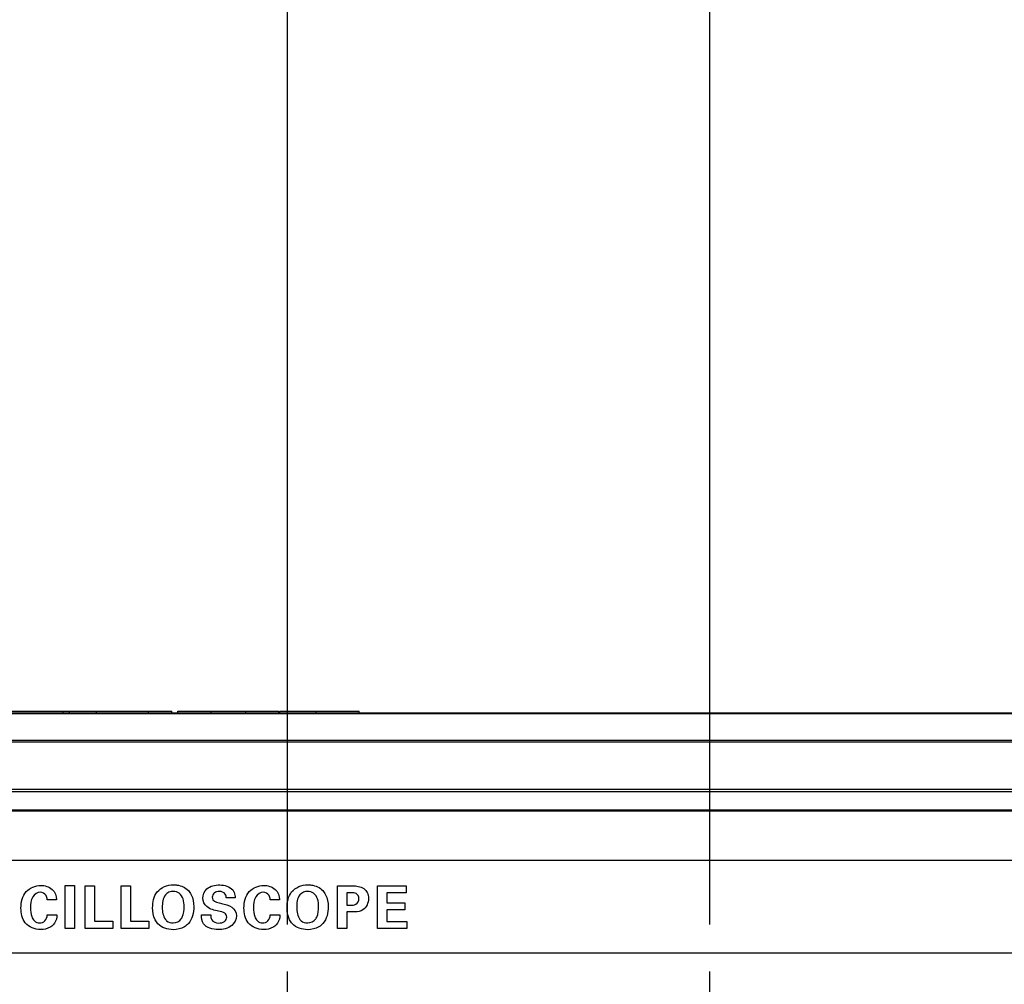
# Model space of a CAD drawing. Header units: inches. Extents: x 0 to 34, y 0 to 22.
# Tile 30 of 125: x 10.7 to 12, y 6.7 to 8. Entities that reach past the tile are written whole.
import ezdxf

# ---------------------------------------------------------------- set-up
doc = ezdxf.new("R2010")
doc.units = ezdxf.units.IN
doc.header["$LTSCALE"] = 1.87
doc.header["$MEASUREMENT"] = 0
doc.linetypes.add('CENTER', pattern=[0.6, 0.375, -0.075, 0.075, -0.075])
doc.layers.get('0').update_dxf_attribs({"linetype": 'CONTINUOUS'})
doc.layers.add('02___PRT_ALL_AXES', color=7, linetype='CONTINUOUS')
doc.layers.add('DIMENSIONS', color=7, linetype='CONTINUOUS')
doc.styles.get("Standard").update_dxf_attribs({"font": 'txt', "width": 0.8})
doc.dimstyles.new('DIMSTYLE_2', dxfattribs={"dimtxt": 0.125, "dimasz": 0.18, "dimexe": 0.125, "dimexo": 0.0625, "dimgap": 0.09, "dimtad": 0, "dimtih": 1, "dimtoh": 1, "dimdec": 3, "dimlfac": 1.333333, "dimzin": 4, "dimdsep": 46, "dimtxsty": 'STANDARD', "dimblk": '_FILLED', "dimblk1": '_FILLED', "dimblk2": '_FILLED', "dimcen": 0.09, "dimadec": 0, "dimazin": 0, "dimtp": 0.001, "dimtm": 0.001, "dimtfac": 1, "dimtdec": 3, "dimtofl": 0, "dimtmove": 0, "dimatfit": 3, "dimldrblk": '_FILLED', "dimfxl": 1, "dimtolj": 1, "dimtzin": 4, "dimarcsym": 0})

# ---------------------------------------------------------------- blocks, each defined once
blk = doc.blocks.new('*D13')
at = {"layer": 'DIMENSIONS', "color": 2, "linetype": 'CONTINUOUS'}
blk.add_line((11.061, 6.826), (11.061, 9.748), dxfattribs=at)
at = {"layer": 'DIMENSIONS', "color": 2, "linetype": 'CONTINUOUS', "insert": (10.9985, 9.8105), "char_height": 0.125, "width": 1.425, "attachment_point": 1, "rotation": 90, "line_spacing_factor": 0.9}
blk.add_mtext('6.143{\\Ftxt.shx;\\W1.000000;\\H0.125000; }[156.03]', dxfattribs=at)
blk = doc.blocks.new('_FILLED')
at = {"color": 0, "linetype": 'BYBLOCK'}
blk.add_solid([(0, 0), (-1, 0.1736), (-1, -0.1736)], dxfattribs=at)
blk = doc.blocks.new('*D14')
at = {"layer": 'DIMENSIONS', "color": 2, "linetype": 'CONTINUOUS'}
blk.add_line((11.6235, 6.826), (11.6235, 9.748), dxfattribs=at)
at = {"layer": 'DIMENSIONS', "color": 2, "linetype": 'CONTINUOUS', "insert": (11.561, 9.8105), "char_height": 0.125, "width": 1.425, "attachment_point": 1, "rotation": 90, "line_spacing_factor": 0.9}
blk.add_mtext('6.893{\\Ftxt.shx;\\W1.000000;\\H0.125000; }[175.08]', dxfattribs=at)
blk = doc.blocks.new('*D15')
at = {"layer": 'DIMENSIONS', "color": 2, "linetype": 'CONTINUOUS'}
blk.add_line((12.1687, 6.6965), (12.1687, 9.748), dxfattribs=at)
at = {"layer": 'DIMENSIONS', "color": 2, "linetype": 'CONTINUOUS', "insert": (12.1062, 9.8105), "char_height": 0.125, "width": 1.425, "attachment_point": 1, "rotation": 90, "line_spacing_factor": 0.9}
blk.add_mtext('7.620{\\Ftxt.shx;\\W1.000000;\\H0.125000; }[193.55]', dxfattribs=at)
blk = doc.blocks.new('*D16')
at = {"layer": 'DIMENSIONS', "color": 2, "linetype": 'CONTINUOUS'}
blk.add_line((12.6763, 6.826), (12.6763, 9.748), dxfattribs=at)
at = {"layer": 'DIMENSIONS', "color": 2, "linetype": 'CONTINUOUS', "insert": (12.6138, 9.8105), "char_height": 0.125, "width": 1.425, "attachment_point": 1, "rotation": 90, "line_spacing_factor": 0.9}
blk.add_mtext('8.297{\\Ftxt.shx;\\W1.000000;\\H0.125000; }[210.74]', dxfattribs=at)
blk = doc.blocks.new('*D17')
at = {"layer": 'DIMENSIONS', "color": 2, "linetype": 'CONTINUOUS'}
blk.add_line((13.2907, 6.826), (13.2907, 9.748), dxfattribs=at)
at = {"layer": 'DIMENSIONS', "color": 2, "linetype": 'CONTINUOUS', "insert": (13.2282, 9.8105), "char_height": 0.125, "width": 1.425, "attachment_point": 1, "rotation": 90, "line_spacing_factor": 0.9}
blk.add_mtext('9.116{\\Ftxt.shx;\\W1.000000;\\H0.125000; }[231.55]', dxfattribs=at)

msp = doc.modelspace()

# ---------------------------------------------------------------- linework, layer by layer
at = {"color": 7, "linetype": 'CONTINUOUS'}
for p, q in [((10.59381, 7.11024), (10.9068, 7.11024)), ((10.76213, 7.10799), (10.76213, 7.11024)), ((10.77045, 7.10799), (10.77045, 7.11024)), ((10.80678, 7.10799), (10.80678, 7.11024)), ((10.87594, 7.10799), (10.87594, 7.11024)), ((10.9068, 7.10799), (10.9068, 7.11024)), ((10.9151, 7.11024), (11.04972, 7.11024)), ((10.9151, 7.10799), (10.9151, 7.11024)), ((10.95931, 7.10799), (10.95931, 7.11024)), ((11.00551, 7.10799), (11.00551, 7.11024)), ((11.04972, 7.10799), (11.04972, 7.11024)), ((11.05102, 7.11024), (11.15629, 7.11024)), ((11.05102, 7.10799), (11.05102, 7.11024)), ((11.09918, 7.10799), (11.09918, 7.11024)), ((11.15629, 7.10799), (11.15629, 7.11024)), ((6.49681, 7.10799), (13.91066, 7.10799)), ((6.75374, 7.10713), (13.65374, 7.10713)), ((13.65374, 7.07135), (6.75374, 7.07135)), ((13.65374, 7.06926), (6.75374, 7.06926)), ((6.85874, 7.00628), (13.54874, 7.00628)), ((6.85874, 7.00356), (13.54874, 7.00356)), ((13.54874, 6.97836), (6.85874, 6.97836)), ((13.54874, 6.97726), (6.85874, 6.97726)), ((13.52164, 6.91132), (8.91021, 6.91132)), ((10.76486, 6.87807), (10.77713, 6.87807)), ((10.76486, 6.82068), (10.76486, 6.87807)), ((10.77713, 6.87807), (10.77713, 6.82068)), ((10.79154, 6.87783), (10.80404, 6.87783)), ((10.79154, 6.82068), (10.79154, 6.87783)), ((10.80404, 6.87783), (10.80404, 6.83042)), ((10.83951, 6.87783), (10.85202, 6.87783)), ((10.83951, 6.82068), (10.83951, 6.87783)), ((10.85202, 6.87783), (10.85202, 6.83042)), ((11.12784, 6.87775), (11.14549, 6.87775)), ((11.12784, 6.82068), (11.12784, 6.87775)), ((11.18088, 6.87791), (11.21919, 6.87791)), ((11.18088, 6.82068), (11.18088, 6.87791)), ((11.21919, 6.87791), (11.21919, 6.86858)), ((10.75353, 6.85923), (10.74102, 6.85923)), ((10.99135, 6.86153), (10.97956, 6.86153)), ((11.05056, 6.85923), (11.03806, 6.85923)), ((11.14612, 6.86849), (11.13995, 6.86849)), ((11.13995, 6.86849), (11.13995, 6.85202)), ((11.21919, 6.86858), (11.19315, 6.86858)), ((11.19315, 6.86858), (11.19315, 6.85496)), ((11.13995, 6.85202), (11.14486, 6.85202)), ((11.19315, 6.85496), (11.21754, 6.85496)), ((11.21754, 6.85496), (11.21754, 6.84562)), ((10.74111, 6.83921), (10.75401, 6.83921)), ((10.94639, 6.83896), (10.9589, 6.83896)), ((11.03814, 6.83921), (11.05104, 6.83921)), ((11.14858, 6.84293), (11.14027, 6.84293)), ((11.14027, 6.84293), (11.14027, 6.82068)), ((11.21754, 6.84562), (11.19315, 6.84562)), ((11.19315, 6.84562), (11.19315, 6.83019)), ((10.77713, 6.82068), (10.76486, 6.82068)), ((10.82859, 6.82068), (10.79154, 6.82068)), ((10.80404, 6.83042), (10.82859, 6.83042)), ((10.82859, 6.83042), (10.82859, 6.82068)), ((10.87656, 6.82068), (10.83951, 6.82068)), ((10.85202, 6.83042), (10.87656, 6.83042)), ((10.87656, 6.83042), (10.87656, 6.82068)), ((11.14027, 6.82068), (11.12784, 6.82068)), ((11.22007, 6.82068), (11.18088, 6.82068)), ((11.19315, 6.83019), (11.22007, 6.83019)), ((11.22007, 6.83019), (11.22007, 6.82068)), ((8.91021, 6.7884), (13.52164, 6.7884))]:
    msp.add_line(p, q, dxfattribs=at)
for points, knots in [([(10.70604, 6.84807), (10.70604, 6.85573), (10.7096, 6.87182), (10.72529, 6.87823), (10.73224, 6.87823)], [0, 0, 0, 0, 0.5245952, 1, 1, 1, 1]), ([(10.73224, 6.87823), (10.73764, 6.87823), (10.74896, 6.87532), (10.75353, 6.86423), (10.75353, 6.85923)], [0, 0, 0, 0, 0.5191423, 1, 1, 1, 1]), ([(10.8814, 6.84846), (10.8814, 6.85575), (10.88432, 6.87239), (10.90103, 6.87911), (10.90886, 6.87911)], [0, 0, 0, 0, 0.4818668, 1, 1, 1, 1]), ([(10.90886, 6.87911), (10.91051, 6.87911), (10.91773, 6.8787), (10.92522, 6.87556), (10.92896, 6.87134)], [0, 0, 0, 0, 0.2258606, 1, 1, 1, 1]), ([(10.94821, 6.86113), (10.94821, 6.86563), (10.95295, 6.87683), (10.96482, 6.87886), (10.97085, 6.87886)], [0, 0, 0, 0, 0.4274176, 1, 1, 1, 1]), ([(11.00308, 6.84807), (11.00308, 6.85573), (11.00664, 6.87182), (11.02233, 6.87823), (11.02927, 6.87823)], [0, 0, 0, 0, 0.5246008, 1, 1, 1, 1]), ([(11.02927, 6.87823), (11.03467, 6.87823), (11.046, 6.87532), (11.05056, 6.86423), (11.05056, 6.85923)], [0, 0, 0, 0, 0.5191423, 1, 1, 1, 1]), ([(11.06047, 6.84846), (11.06047, 6.85575), (11.06339, 6.87239), (11.0801, 6.87911), (11.08794, 6.87911)], [0, 0, 0, 0, 0.4818668, 1, 1, 1, 1]), ([(11.08794, 6.87911), (11.08958, 6.87911), (11.09681, 6.8787), (11.1043, 6.87556), (11.10804, 6.87134)], [0, 0, 0, 0, 0.2258606, 1, 1, 1, 1]), ([(11.14549, 6.87775), (11.14746, 6.87775), (11.15439, 6.87777), (11.16211, 6.8754), (11.16536, 6.87151)], [0, 0, 0, 0, 0.2796823, 1, 1, 1, 1]), ([(10.73176, 6.86929), (10.72787, 6.86929), (10.71911, 6.86273), (10.71886, 6.85312), (10.71886, 6.848)], [0, 0, 0, 0, 0.4313592, 1, 1, 1, 1]), ([(10.74102, 6.85923), (10.74079, 6.86121), (10.74004, 6.86632), (10.73469, 6.86929), (10.73176, 6.86929)], [0, 0, 0, 0, 0.4055265, 1, 1, 1, 1]), ([(10.922, 6.86018), (10.92101, 6.86312), (10.91781, 6.86861), (10.91168, 6.87032), (10.90894, 6.87032)], [0, 0, 0, 0, 0.5316462, 1, 1, 1, 1]), ([(10.92896, 6.87134), (10.93042, 6.86968), (10.93473, 6.86322), (10.93625, 6.85529), (10.93625, 6.84982)], [0, 0, 0, 0, 0.2883369, 1, 1, 1, 1]), ([(10.96927, 6.8438), (10.96382, 6.84516), (10.95359, 6.84707), (10.94821, 6.85701), (10.94821, 6.86113)], [0, 0, 0, 0, 0.5767339, 1, 1, 1, 1]), ([(10.97029, 6.87023), (10.9679, 6.87023), (10.96301, 6.86925), (10.96087, 6.86454), (10.96087, 6.86247)], [0, 0, 0, 0, 0.5364025, 1, 1, 1, 1]), ([(10.96087, 6.86247), (10.96087, 6.86136), (10.96216, 6.8557), (10.9692, 6.85519), (10.9733, 6.85416)], [0, 0, 0, 0, 0.2081102, 1, 1, 1, 1]), ([(10.97956, 6.86153), (10.97942, 6.86329), (10.97846, 6.86818), (10.97314, 6.87023), (10.97029, 6.87023)], [0, 0, 0, 0, 0.3834862, 1, 1, 1, 1]), ([(10.98811, 6.87214), (10.98886, 6.87118), (10.99082, 6.86793), (10.99135, 6.86406), (10.99135, 6.86153)], [0, 0, 0, 0, 0.3241478, 1, 1, 1, 1]), ([(11.02879, 6.86929), (11.02491, 6.86929), (11.01615, 6.86273), (11.0159, 6.85312), (11.0159, 6.848)], [0, 0, 0, 0, 0.4313515, 1, 1, 1, 1]), ([(11.03806, 6.85923), (11.03783, 6.86121), (11.03708, 6.86632), (11.03172, 6.86929), (11.02879, 6.86929)], [0, 0, 0, 0, 0.4055265, 1, 1, 1, 1]), ([(11.10108, 6.86018), (11.10009, 6.86312), (11.09689, 6.86861), (11.09075, 6.87032), (11.08802, 6.87032)], [0, 0, 0, 0, 0.5316462, 1, 1, 1, 1]), ([(11.10804, 6.87134), (11.1095, 6.86968), (11.11381, 6.86322), (11.11532, 6.85529), (11.11532, 6.84982)], [0, 0, 0, 0, 0.2883369, 1, 1, 1, 1]), ([(11.14486, 6.85202), (11.14727, 6.85202), (11.15312, 6.8518), (11.15618, 6.85784), (11.15618, 6.86073)], [0, 0, 0, 0, 0.4539737, 1, 1, 1, 1]), ([(11.15618, 6.86073), (11.15618, 6.86331), (11.15346, 6.86868), (11.14826, 6.86849), (11.14612, 6.86849)], [0, 0, 0, 0, 0.5471351, 1, 1, 1, 1]), ([(11.16536, 6.87151), (11.16607, 6.87065), (11.16817, 6.86744), (11.16884, 6.8635), (11.16884, 6.86081)], [0, 0, 0, 0, 0.2922269, 1, 1, 1, 1]), ([(10.73215, 6.81934), (10.7247, 6.81934), (10.70885, 6.82552), (10.70604, 6.84124), (10.70604, 6.84807)], [0, 0, 0, 0, 0.5219533, 1, 1, 1, 1]), ([(10.71886, 6.848), (10.71886, 6.84427), (10.71935, 6.83818), (10.72331, 6.83019), (10.72835, 6.82836), (10.73081, 6.82836)], [0, 0, 0, 0, 0.4389623, 0.7106305, 1, 1, 1, 1]), ([(10.88843, 6.82709), (10.88693, 6.82869), (10.8826, 6.83511), (10.8814, 6.84303), (10.8814, 6.84846)], [0, 0, 0, 0, 0.2874864, 1, 1, 1, 1]), ([(10.91954, 6.83358), (10.92007, 6.83437), (10.92288, 6.83932), (10.92343, 6.84526), (10.92343, 6.84997)], [0, 0, 0, 0, 0.1681211, 1, 1, 1, 1]), ([(10.9733, 6.85416), (10.97796, 6.85305), (10.98744, 6.85161), (10.99294, 6.84225), (10.99294, 6.83794)], [0, 0, 0, 0, 0.5260234, 1, 1, 1, 1]), ([(11.02919, 6.81934), (11.02174, 6.81934), (11.00589, 6.82552), (11.00308, 6.84124), (11.00308, 6.84807)], [0, 0, 0, 0, 0.5219533, 1, 1, 1, 1]), ([(11.0159, 6.848), (11.0159, 6.84427), (11.01639, 6.83818), (11.02035, 6.83019), (11.02539, 6.82836), (11.02785, 6.82836)], [0, 0, 0, 0, 0.4389743, 0.7106442, 1, 1, 1, 1]), ([(11.06751, 6.82709), (11.06601, 6.82869), (11.06167, 6.83511), (11.06047, 6.84303), (11.06047, 6.84846)], [0, 0, 0, 0, 0.2874864, 1, 1, 1, 1]), ([(11.09862, 6.83358), (11.09915, 6.83437), (11.10196, 6.83932), (11.10251, 6.84526), (11.10251, 6.84997)], [0, 0, 0, 0, 0.1681211, 1, 1, 1, 1]), ([(10.73081, 6.82836), (10.73329, 6.82836), (10.73915, 6.83026), (10.74101, 6.83624), (10.74111, 6.83921)], [0, 0, 0, 0, 0.455218, 1, 1, 1, 1]), ([(10.75401, 6.83921), (10.75394, 6.83825), (10.75363, 6.83343), (10.75156, 6.82854), (10.74886, 6.82575)], [0, 0, 0, 0, 0.1982942, 1, 1, 1, 1]), ([(10.96855, 6.81934), (10.96163, 6.81934), (10.94805, 6.82273), (10.94645, 6.83489), (10.94639, 6.83896)], [0, 0, 0, 0, 0.6292999, 1, 1, 1, 1]), ([(10.9589, 6.83896), (10.9589, 6.83678), (10.95924, 6.83067), (10.96588, 6.82812), (10.96927, 6.82812)], [0, 0, 0, 0, 0.392269, 1, 1, 1, 1]), ([(10.99294, 6.83794), (10.99294, 6.83308), (10.98716, 6.82148), (10.97486, 6.81934), (10.96855, 6.81934)], [0, 0, 0, 0, 0.4349036, 1, 1, 1, 1]), ([(10.98011, 6.83612), (10.98011, 6.83803), (10.97723, 6.84291), (10.97204, 6.84313), (10.96927, 6.8438)], [0, 0, 0, 0, 0.4021556, 1, 1, 1, 1]), ([(10.96927, 6.82812), (10.972, 6.82812), (10.97738, 6.82888), (10.98011, 6.83395), (10.98011, 6.83612)], [0, 0, 0, 0, 0.5581632, 1, 1, 1, 1]), ([(11.02785, 6.82836), (11.03033, 6.82836), (11.03619, 6.83026), (11.03805, 6.83624), (11.03814, 6.83921)], [0, 0, 0, 0, 0.4552505, 1, 1, 1, 1]), ([(11.05104, 6.83921), (11.05098, 6.83825), (11.05067, 6.83343), (11.0486, 6.82854), (11.04589, 6.82575)], [0, 0, 0, 0, 0.1982926, 1, 1, 1, 1]), ([(11.16157, 6.84562), (11.15859, 6.84371), (11.15389, 6.84296), (11.14948, 6.84293), (11.14858, 6.84293)], [0, 0, 0, 0, 0.7966729, 1, 1, 1, 1]), ([(10.74886, 6.82575), (10.74767, 6.82452), (10.74289, 6.82065), (10.73652, 6.81934), (10.73215, 6.81934)], [0, 0, 0, 0, 0.2818167, 1, 1, 1, 1]), ([(10.8985, 6.83287), (10.89895, 6.83225), (10.90153, 6.82932), (10.90577, 6.82828), (10.90886, 6.82828)], [0, 0, 0, 0, 0.1998311, 1, 1, 1, 1]), ([(10.92904, 6.82741), (10.92756, 6.82573), (10.9217, 6.82093), (10.91392, 6.81926), (10.9087, 6.81926)], [0, 0, 0, 0, 0.3003216, 1, 1, 1, 1]), ([(11.04589, 6.82575), (11.0447, 6.82452), (11.03992, 6.82065), (11.03355, 6.81934), (11.02919, 6.81934)], [0, 0, 0, 0, 0.2818167, 1, 1, 1, 1]), ([(11.07757, 6.83287), (11.07803, 6.83225), (11.0806, 6.82932), (11.08485, 6.82828), (11.08794, 6.82828)], [0, 0, 0, 0, 0.1998311, 1, 1, 1, 1]), ([(11.10812, 6.82741), (11.10663, 6.82573), (11.10077, 6.82093), (11.09299, 6.81926), (11.08778, 6.81926)], [0, 0, 0, 0, 0.3003216, 1, 1, 1, 1])]:
    msp.add_open_spline(points, degree=3, knots=knots, dxfattribs=at)
for points in [[(10.97085, 6.87886), (10.97702, 6.87886), (10.98427, 6.87697), (10.98811, 6.87214)], [(10.89841, 6.86548), (10.89479, 6.86106), (10.89421, 6.85458), (10.89421, 6.84886)], [(10.90894, 6.87032), (10.90508, 6.87032), (10.90079, 6.86853), (10.89841, 6.86548)], [(10.92343, 6.84997), (10.92343, 6.85341), (10.92311, 6.85693), (10.922, 6.86018)], [(11.07749, 6.86548), (11.07387, 6.86107), (11.07329, 6.85458), (11.07329, 6.84886)], [(11.08802, 6.87032), (11.08416, 6.87032), (11.07987, 6.86853), (11.07749, 6.86548)], [(11.10251, 6.84997), (11.10251, 6.85341), (11.10218, 6.85693), (11.10108, 6.86018)], [(11.16884, 6.86081), (11.16884, 6.8552), (11.16628, 6.84868), (11.16157, 6.84562)], [(10.89421, 6.84886), (10.89421, 6.84334), (10.89513, 6.83725), (10.8985, 6.83287)], [(10.93625, 6.84982), (10.93625, 6.84197), (10.93427, 6.83326), (10.92904, 6.82741)], [(11.07329, 6.84886), (11.07329, 6.84334), (11.07421, 6.83725), (11.07757, 6.83287)], [(11.11532, 6.84982), (11.11532, 6.84197), (11.11335, 6.83326), (11.10812, 6.82741)], [(10.90886, 6.82828), (10.91284, 6.82828), (10.91739, 6.83024), (10.91954, 6.83358)], [(11.08794, 6.82828), (11.09191, 6.82828), (11.09647, 6.83024), (11.09862, 6.83358)], [(10.9087, 6.81926), (10.90146, 6.81926), (10.89344, 6.82186), (10.88843, 6.82709)], [(11.08778, 6.81926), (11.08053, 6.81926), (11.07252, 6.82186), (11.06751, 6.82709)]]:
    msp.add_open_spline(points, degree=3, dxfattribs=at)
at = {"layer": '02___PRT_ALL_AXES', "color": 7, "linetype": 'CENTER'}
for p, q in [((11.06099, 6.42096), (11.06099, 6.76346)), ((11.62349, 6.42096), (11.62349, 6.76346))]:
    msp.add_line(p, q, dxfattribs=at)

# ---------------------------------------------------------------- dimensions: what is measured, and where the dimension line sits
at = {"layer": 'DIMENSIONS', "color": 2, "linetype": 'CONTINUOUS'}
for feature_location, offset, origin, picture, middle in [((11.06099, 6.82596), (0, 2.92209), (6.45374, 6.76346), '*D13', (11.06099, 10.52305)), ((11.62349, 6.82596), (0, 2.92209), (6.45374, 6.76346), '*D14', (11.62349, 10.52305)), ((12.16874, 6.69654), (0, 3.05151), (6.45374, 6.63404), '*D15', (12.16874, 10.52305)), ((12.67626, 6.82596), (0, 2.92209), (6.45374, 6.76346), '*D16', (12.67626, 10.52305)), ((13.29074, 6.82596), (0, 2.92209), (6.45374, 6.76346), '*D17', (13.29074, 10.52305))]:
    dim = msp.add_ordinate_dim(feature_location=feature_location, offset=offset, dtype=1, origin=origin, dimstyle='DIMSTYLE_2', override={"dimtad": 1, "dimtih": 0, "dimtoh": 0}, dxfattribs=at)
    dim.commit()
    dim.dimension.update_dxf_attribs({"geometry": picture, "text_midpoint": middle})

doc.saveas('drawing.dxf')
